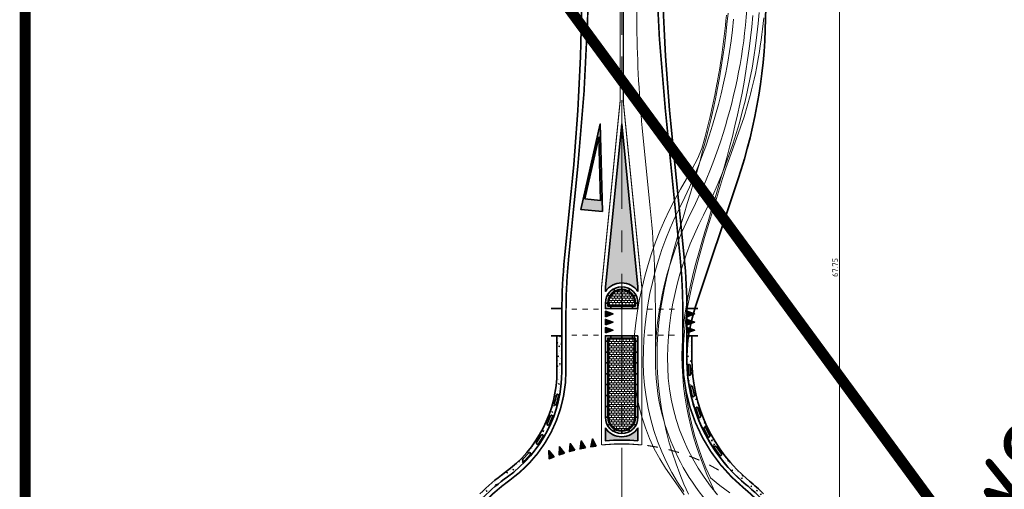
# Model space of a CAD drawing. Header units: metres. Extents: x -699 to 2316, y -1199 to 781.
# Tile 87 of 256: x 951 to 1042, y -578 to -535. Entities that reach past the tile are written whole.
import ezdxf

# ---------------------------------------------------------------- set-up
doc = ezdxf.new("R2010")
doc.units = ezdxf.units.M
doc.header["$PDMODE"] = 1
doc.linetypes.add('AM-AS', pattern=[16, 10, -2, 2, -2])
doc.linetypes.add('VW-1-1_STREEP', pattern=[2, 1, -1])
for name, color, linetype, lineweight in [('B-WE-AM-AS-G', 10, 'AM-AS', 18), ('N-WE-VH-KANTVERHARDING-G', 210, 'Continuous', 35), ('N-WE-VH-STOOTBAND-G', 7, 'Continuous', 35), ('N-WE-VH-VERHARDING_ASFALT_CONSTRUCTIE-A', 252, 'Continuous', 18), ('N-WE-VH-VERHARDING_BETON-G', 252, 'Continuous', 35), ('N-WE-VH-VERHARDING_BETONSTRAATSTEEN-A', 252, 'Continuous', 18), ('N-WE-VW-MARKERING_DWARS_DRIEHOEK_5070-G', 7, 'VW-HAAIETAND70-L-N', 35), ('N-WE-VW-MARKERING_LANGS_STREEP_11-G', 7, 'VW-1-1_STREEP', 13), ('N-WE-VW-MARKERING_LANGS_STREEP_DOORGETROKKEN_010-G', 7, 'Continuous', 13), ('N-WE-VW-MARKERING_LANGS_STREEP_DOORGETROKKEN_015-G', 7, 'Continuous', 13), ('N-WE-VW-MARKERING_PUNTSTUK-G', 7, 'Continuous', 35), ('N-WE-VW-MARKERING_SYMBOOL-G', 7, 'Continuous', 35), ('X-XX-RC-RIJLIJN', 2, 'Continuous', 5)]:
    doc.layers.add(name, color=color, linetype=linetype, lineweight=lineweight)
doc.layers.add('X-XX-AL-TEKENBLAD_HULPLIJN-G', color=4, linetype='Continuous', lineweight=18, plot=False)
doc.styles.add('NLCS-ISO', font='NLCS-ISO.ttf')
doc.styles.add('NLCS-ISO Standaard', font='NLCS-ISO.ttf')
doc.linetypes.add('VW-HAAIETAND70-L-N', pattern='A,0,-0.5,[149,NLCS.SHX,S=1,R=0,X=-0.625,Y=0],-0.5', length=1)
doc.dimstyles.new('NLCS-M200-T25-Pijl', dxfattribs={"dimtxt": 0.5, "dimasz": 0.375, "dimexe": 0.4, "dimexo": 0.4, "dimgap": 0.14, "dimtad": 1, "dimlfac": -1, "dimzin": 0, "dimdsep": 46, "dimtxsty": 'NLCS-ISO Standaard', "dimblk": 'Pijl', "dimblk1": 'Pijl', "dimblk2": 'Pijl', "dimcen": 2.5, "dimdle": 2, "dimclrd": 256, "dimclre": 256, "dimclrt": 256, "dimadec": 0, "dimazin": 0, "dimtfac": 1, "dimtofl": 0, "dimtmove": 0, "dimatfit": 3, "dimldrblk": 'Pijl', "dimfxl": 1, "dimtolj": 1, "dimtzin": 0, "dimlwd": 18, "dimlwe": 18, "dimarcsym": 0})
pattern_1 = [(360, (0.5000000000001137, 214.832890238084), (0.2000000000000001, 0.1499999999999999), [0.2, -0.2]), (90, (0.5000000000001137, 214.832890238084), (-0.2, 1.10217807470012e-16), [])]
pattern_2 = [(360, (-504.1251052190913, 631.2808835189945), (0.2, 0.1500000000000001), [0.2, -0.2]), (90, (-504.1251052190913, 631.2808835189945), (-0.2, -2.758550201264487e-17), [])]
pattern_3 = [(230.0000000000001, (-384.1798174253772, -348.4196694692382), (-0.9109233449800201, 0.07969542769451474), [0.09525, -1.04775]), (175.0000000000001, (-384.1798174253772, -348.4196694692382), (0.1762171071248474, -0.9552842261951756), [0.0762, -0.83820292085]), (280.4514447, (-384.2557274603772, -348.4130282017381), (-0.7347062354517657, -0.875588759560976), [0.08095004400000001, -0.890451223]), (226.1842000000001, (-384.1798174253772, -348.6736694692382), (-1.35539520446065, 0.2102116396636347), [0.142875, -1.571625]), (276.6355576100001, (-384.2927669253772, -348.6561519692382), (-1.187020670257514, -1.237130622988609), [0.1214251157, -1.3356780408]), (171.1841511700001, (-384.1798174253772, -348.6736694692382), (-1.187020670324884, -1.237130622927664), [0.11429983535, -1.2572986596]), (201, (-384.3068174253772, -348.6101694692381), (-0.7580719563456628, 0.5113259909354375), [0.09525, -1.04775]), (146, (-384.3068174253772, -348.6101694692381), (-0.3090101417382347, -0.9209398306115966), [0.0762, -0.8382]), (251.4514450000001, (-384.3699900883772, -348.5675589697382), (-1.067082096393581, -0.409613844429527), [0.08095004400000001, -0.8904496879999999]), (217.5000000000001, (-384.1798174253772, -348.4196694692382), (-0.01544301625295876, -0.4227751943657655), [0, -0.82804, 0, -0.8509000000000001, 0, -0.8413750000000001]), (187.5, (-384.1798174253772, -348.4196694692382), (-0.3340983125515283, -0.5009028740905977), [0, -0.48514, 0, -0.80899, 0, -0.320675]), (147.5, (-383.8966074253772, -348.4196694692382), (-0.677952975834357, 0.0286437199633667), [0, -0.3174999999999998, 0, -0.9905999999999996, 0, -1.314449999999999]), (137.5, (-383.7696074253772, -348.4196694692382), (-0.7406459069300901, -0.1271324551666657), [0, -0.41275, 0, -0.65786, 0, -0.93345])]

# ---------------------------------------------------------------- blocks, each defined once
blk = doc.blocks.new('NLCS_Haai70')
at = {"linetype": 'Continuous'}
blk.add_hatch(color=256, dxfattribs=at).paths.add_polyline_path([(-0.25, 0), (0.2499999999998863, 2.273736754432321e-13), (2.842170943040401e-14, -0.7000000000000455)])
blk.add_lwpolyline([(-0.25, 0), (0.2499999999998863, 2.273736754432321e-13), (2.842170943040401e-14, -0.7000000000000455)], close=True, dxfattribs=at)
blk = doc.blocks.new('VW8000')
h = blk.add_hatch(color=256)
h.paths.add_polyline_path([(-0.9999999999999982, 7.999999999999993), (-2.664535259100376e-15, 1.4210854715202e-14), (0.9999999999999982, 7.999999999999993)])
h.paths.add_polyline_path([(0.7238326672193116, 6.999999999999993), (-1.77635683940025e-15, 1.209338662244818), (-0.7238326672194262, 6.999999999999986)], flags=16)
for points in [[(-0.9999999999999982, 7.999999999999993), (-2.664535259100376e-15, 1.4210854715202e-14), (0.9999999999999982, 7.999999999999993)], [(0.7238326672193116, 6.999999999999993), (-1.77635683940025e-15, 1.209338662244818), (-0.7238326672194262, 6.999999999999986)]]:
    blk.add_lwpolyline(points, close=True)
blk = doc.blocks.new('100x10')
at = {"linetype": 'Continuous', "const_width": 0.09999999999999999}
blk.add_lwpolyline([(-0.4999999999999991, 0), (0.5, 0)], dxfattribs=at)
blk = doc.blocks.new('NLCS_Rotondepoot_7.3_R18_1fo')
at = {"layer": 'N-WE-VH-VERHARDING_ASFALT_CONSTRUCTIE-A'}
h = blk.add_hatch(dxfattribs=at)
h.set_pattern_fill('AR-CONC', color=256, scale=0.005, angle=180, style=0)
h.set_pattern_definition(pattern_3)
edge = h.paths.add_edge_path()
edge.add_arc((1.101057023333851e-10, -9.606537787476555e-11), 18.00000000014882, 135.0000000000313, 140.4788036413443, ccw=False)
edge.add_line((-12.72792206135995, 12.72792206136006), (-13.04612011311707, 13.04612011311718))
edge.add_arc((-9.976020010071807e-11, 1.397779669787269e-10), 18.45000000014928, 135.0000000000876, 140.4788036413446)
edge.add_arc((-25.45584412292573, 21.00000000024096), 14.55000000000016, 270, 320.4788036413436, ccw=False)
edge.add_line((-25.45584412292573, 6.450000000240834), (-27.59999999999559, 6.450000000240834))
edge.add_line((-27.59999999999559, 6.450000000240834), (-27.59999999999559, 6.000000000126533))
edge.add_line((-27.59999999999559, 6.000000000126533), (-25.45584412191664, 6.00000000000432))
edge.add_arc((-25.45584412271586, 21.00000000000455), 15.00000000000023, 270.0000000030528, 320.4788036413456)
edge = h.paths.add_edge_path(flags=16)
edge.add_line((-22.06440398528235, 6.48558875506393), (-22.84802482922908, 6.32453481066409))
edge.add_arc((-22.86815657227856, 6.422487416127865), 0.09999999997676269, 101.61400935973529, 281.61400935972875, ccw=False)
edge.add_line((-22.88828831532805, 6.520440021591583), (-22.10466747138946, 6.681493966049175))
edge.add_arc((-22.08453572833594, 6.583541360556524), 0.1000000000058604, -78.38599064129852, 101.614009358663, ccw=False)
edge = h.paths.add_edge_path(flags=16)
edge.add_line((-20.96094901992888, 6.998360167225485), (-20.20617020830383, 7.263518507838))
edge.add_arc((-20.17302541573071, 7.169171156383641), 0.10000000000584, -70.6433177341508, 109.3566822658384, ccw=False)
edge.add_line((-20.13988062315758, 7.074823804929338), (-20.89465943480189, 6.809665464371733))
edge.add_arc((-20.92780422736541, 6.904012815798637), 0.09999999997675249, 109.35668226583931, 289.35668226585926, ccw=False)
edge = h.paths.add_edge_path(flags=16)
edge.add_line((-24.05076595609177, 6.161005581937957), (-24.84894050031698, 6.106992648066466))
edge.add_arc((-24.85569211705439, 6.206764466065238), 0.09999999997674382, 93.87133645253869, 273.8713364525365, ccw=False)
edge.add_line((-24.86244373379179, 6.306536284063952), (-24.06426918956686, 6.360549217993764))
edge.add_arc((-24.05751757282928, 6.260777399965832), 0.1000000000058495, -86.12866354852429, 93.8713364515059, ccw=False)
edge = h.paths.add_edge_path(flags=16)
edge.add_line((-19.11556843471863, 7.731582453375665), (-18.40339408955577, 8.096010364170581))
edge.add_arc((-18.35784060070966, 8.006988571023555), 0.1000000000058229, -62.90064482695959, 117.09935517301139, ccw=False)
edge.add_line((-18.3122871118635, 7.917966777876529), (-19.02446145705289, 7.553538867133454))
edge.add_arc((-19.07001494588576, 7.64256066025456), 0.0999999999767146, 117.0993551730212, 297.0993551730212, ccw=False)
edge = h.paths.add_edge_path(flags=16)
edge.add_line((-17.38579473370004, 8.706737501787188), (-16.72921045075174, 9.163790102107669))
edge.add_arc((-16.67207887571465, 9.081717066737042), 0.1000000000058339, -55.157971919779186, 124.8420280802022, ccw=False)
edge.add_line((-16.61494730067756, 8.999644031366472), (-17.27153158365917, 8.54259143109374))
edge.add_arc((-17.3286631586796, 8.624664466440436), 0.09999999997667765, 124.84202808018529, 304.8420280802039, ccw=False)
h = blk.add_hatch(dxfattribs=at)
h.set_pattern_fill('AR-CONC', color=256, scale=0.005, angle=180, style=0)
h.set_pattern_definition(pattern_3)
edge = h.paths.add_edge_path()
edge.add_line((-24.36698586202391, -5.49999999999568), (-25.4558441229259, -5.49999999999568))
edge.add_line((-25.4558441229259, -5.49999999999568), (-27.59999999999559, -5.49999999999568))
edge.add_line((-27.59999999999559, -5.49999999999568), (-27.59999999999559, -5.949999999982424))
edge.add_line((-27.59999999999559, -5.949999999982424), (-24.36698586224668, -5.949999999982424))
edge.add_arc((-24.36698586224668, -17.49999999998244), 11.55000000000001, 35.6853347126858, 90, ccw=False)
edge.add_arc((-1.053308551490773e-10, 1.245439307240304e-10), 18.45000000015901, 215.6853347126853, 225.0000000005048)
edge.add_line((-13.04612011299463, -13.04612011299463), (-12.72792206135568, -12.72792206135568))
edge.add_arc((1.132320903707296e-10, 1.107878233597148e-10), 18.00000000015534, 215.685334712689, 224.9999999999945, ccw=False)
edge.add_arc((-24.36698586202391, -17.49999999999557), 11.99999999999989, 35.68533471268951, 90)
edge = h.paths.add_edge_path(flags=16)
edge.add_line((-22.09031901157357, -5.812964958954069), (-21.31066153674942, -5.992225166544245))
edge.add_arc((-21.33306906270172, -6.089682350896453), 0.1000000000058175, -102.94850606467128, 77.05149393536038, ccw=False)
edge.add_line((-21.35547658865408, -6.187139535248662), (-22.13513406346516, -6.0078793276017))
edge.add_arc((-22.11272653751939, -5.910422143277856), 0.09999999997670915, 77.05149393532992, 257.05149393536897, ccw=False)
edge = h.paths.add_edge_path(flags=16)
edge.add_line((-20.15155924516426, -6.364463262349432), (-19.41331156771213, -6.67266833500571))
edge.add_arc((-19.4518372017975, -6.764949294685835), 0.1000000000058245, -112.65965513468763, 67.3403448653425, ccw=False)
edge.add_line((-19.49036283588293, -6.857230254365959), (-20.22861051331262, -6.549025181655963))
edge.add_arc((-20.19008487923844, -6.456744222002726), 0.09999999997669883, 67.34034486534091, 247.3403448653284, ccw=False)
edge = h.paths.add_edge_path(flags=16)
edge.add_line((-18.33360800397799, -7.235091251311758), (-17.65792732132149, -7.663408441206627))
edge.add_arc((-17.71146697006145, -7.747868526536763), 0.1000000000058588, -122.3708042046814, 57.62919579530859, ccw=False)
edge.add_line((-17.76500661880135, -7.832328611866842), (-18.44068730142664, -7.404011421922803))
edge.add_arc((-18.38714765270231, -7.31955133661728), 0.09999999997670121, 57.6291957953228, 237.6291957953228, ccw=False)
edge = h.paths.add_edge_path(flags=16)
edge.add_line((-16.68856535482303, -8.399897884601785), (-16.0948157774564, -8.93605219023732))
edge.add_arc((-16.16183506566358, -9.010270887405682), 0.1000000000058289, -132.0819532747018, 47.91804672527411, ccw=False)
edge.add_line((-16.2288543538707, -9.084489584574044), (-16.82260393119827, -8.548335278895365))
edge.add_arc((-16.75558464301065, -8.474116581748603), 0.09999999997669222, 47.91804672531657, 227.9180467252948, ccw=False)
at = {"layer": 'N-WE-VH-VERHARDING_BETONSTRAATSTEEN-A'}
h = blk.add_hatch(dxfattribs=at)
h.set_pattern_fill('VB-KLINKERVERHARDING', color=256, scale=0.2, angle=-2.544443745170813e-14, style=0, pattern_type=2)
h.set_pattern_definition(pattern_1)
edge = h.paths.add_edge_path()
edge.add_line((-30.42499999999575, 1.175000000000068), (-30.59999999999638, 1.175000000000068))
edge.add_arc((-30.59999999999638, 5.684341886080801e-14), 1.175000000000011, 90, 270)
edge.add_line((-30.59999999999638, -1.174999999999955), (-30.42499999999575, -1.174999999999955))
edge.add_line((-30.42499999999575, -1.174999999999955), (-30.42499999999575, 1.175000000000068))
h = blk.add_hatch(dxfattribs=at)
h.set_pattern_fill('VB-KLINKERVERHARDING', color=256, scale=0.2, angle=-2.544443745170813e-14, style=0, pattern_type=2)
h.set_pattern_definition(pattern_1)
edge = h.paths.add_edge_path()
edge.add_line((-30.42499999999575, 1.175000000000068), (-30.59999999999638, 1.175000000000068))
edge.add_arc((-30.59999999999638, 5.684341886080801e-14), 1.175000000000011, 90, 270)
edge.add_line((-30.59999999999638, -1.174999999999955), (-30.42499999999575, -1.174999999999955))
edge.add_line((-30.42499999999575, -1.174999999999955), (-30.42499999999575, 1.175000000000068))
h = blk.add_hatch(dxfattribs=at)
h.set_pattern_fill('VB-KLINKERVERHARDING', color=256, scale=0.2, angle=1.272221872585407e-14, style=0, pattern_type=2)
h.set_pattern_definition(pattern_2)
edge = h.paths.add_edge_path()
edge.add_line((-27.27499999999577, 1.174999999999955), (-27.27499999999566, -1.174999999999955))
edge.add_line((-27.27499999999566, -1.174999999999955), (-20.09999999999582, -1.174999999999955))
edge.add_arc((-20.09999999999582, 1.13686837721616e-13), 1.175000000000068, 270, 450)
edge.add_line((-20.09999999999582, 1.175000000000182), (-27.27499999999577, 1.174999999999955))
h = blk.add_hatch(dxfattribs=at)
h.set_pattern_fill('VB-KLINKERVERHARDING', color=256, scale=0.2, angle=1.272221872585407e-14, style=0, pattern_type=2)
h.set_pattern_definition(pattern_2)
edge = h.paths.add_edge_path()
edge.add_line((-27.27499999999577, 1.174999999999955), (-27.27499999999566, -1.174999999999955))
edge.add_line((-27.27499999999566, -1.174999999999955), (-20.09999999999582, -1.174999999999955))
edge.add_arc((-20.09999999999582, 1.13686837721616e-13), 1.175000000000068, 270, 450)
edge.add_line((-20.09999999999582, 1.175000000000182), (-27.27499999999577, 1.174999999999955))
at = {"layer": 'N-WE-VW-MARKERING_PUNTSTUK-G'}
h = blk.add_hatch(color=256, dxfattribs=at)
edge = h.paths.add_edge_path()
edge.add_line((-31.68282039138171, 1.500000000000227), (-32.08254353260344, 1.500000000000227))
edge.add_line((-32.08254353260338, 1.500000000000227), (-47.08254353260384, 5.684341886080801e-14))
edge.add_line((-47.08254353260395, 0), (-32.0825435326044, -1.499999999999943))
edge.add_line((-32.0825435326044, -1.5), (-31.68282039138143, -1.5))
edge.add_arc((-30.59999999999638, 2.273736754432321e-13), 1.849999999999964, 125.8247743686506, 234.1752256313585, ccw=False)
h = blk.add_hatch(color=256, dxfattribs=at)
edge = h.paths.add_edge_path()
edge.add_line((-17.93739111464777, 1.5), (-19.10501256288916, 1.5))
edge.add_arc((-20.09999999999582, 0), 1.800000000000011, -56.44269023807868, 56.44269023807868, ccw=False)
edge.add_line((-19.10501256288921, -1.5), (-17.93739111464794, -1.5))
edge.add_arc((4.320099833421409e-12, -6.821210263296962e-13), 18.00000000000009, 175.2198081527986, 184.7801918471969, ccw=False)
at = {"layer": 'B-WE-AM-AS-G'}
blk.add_lwpolyline([(-97.2788820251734, 0), (0, 0)], dxfattribs=at)
at = {"layer": 'N-WE-VH-KANTVERHARDING-G'}
blk.add_lwpolyline([(-97.27888202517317, 3.650000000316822), (-65.7821080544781, 3.649999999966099, 0.02492232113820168), (-45.88136424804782, 4.642561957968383), (-34.78838872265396, 5.751859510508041, -0.02492232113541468), (-29.81320277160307, 6.00000000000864), (-25.45584412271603, 6.00000000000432, 0.2238875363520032), (-13.88500588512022, 11.45454545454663, -0.02391034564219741), (-12.72792206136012, 12.72792206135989)], format="xyb", dxfattribs=at)
at = {"layer": 'N-WE-VH-KANTVERHARDING-G', "flags": 128}
for points in [[(-30.09999999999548, 6.00000000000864), (-30.09999999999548, 7.00000000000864)], [(-27.59999999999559, 6.00000000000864), (-27.59999999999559, 7.00000000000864)], [(-31.23692176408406, 1.104516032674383), (-31.34931972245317, 1.299430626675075)], [(-30.59999999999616, 1.275000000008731), (-30.59999999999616, 1.50000000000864)], [(-30.09999999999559, 1.000000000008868), (-30.32499999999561, 1.000000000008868)], [(-27.59999999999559, 1.000000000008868), (-27.37499999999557, 1.000000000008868)], [(-27.09999999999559, 1.275000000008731), (-27.09999999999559, 1.500000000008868)], [(-26.09999999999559, 1.275000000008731), (-26.09999999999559, 1.500000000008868)], [(-25.09999999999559, 1.275000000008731), (-25.09999999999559, 1.500000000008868)], [(-24.09999999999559, 1.275000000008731), (-24.09999999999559, 1.500000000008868)], [(-23.09999999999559, 1.275000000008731), (-23.09999999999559, 1.500000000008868)], [(-22.09999999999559, 1.275000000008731), (-22.09999999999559, 1.500000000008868)], [(-21.09999999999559, 1.275000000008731), (-21.09999999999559, 1.500000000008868)], [(-20.09999999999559, 1.275000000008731), (-20.09999999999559, 1.500000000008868)], [(-19.46307823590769, 1.104516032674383), (-19.35068027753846, 1.299430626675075)], [(-31.87499999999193, 4.320099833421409e-12), (-32.09999999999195, 4.320099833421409e-12)], [(-31.70451603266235, 0.6369217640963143), (-31.89943062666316, 0.7493197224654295)], [(-30.09999999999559, 8.640199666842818e-12), (-30.32499999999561, 8.640199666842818e-12)], [(-27.59999999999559, 8.640199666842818e-12), (-27.37499999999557, 8.640199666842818e-12)], [(-18.99548396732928, 0.6369217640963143), (-18.80056937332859, 0.7493197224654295)], [(-18.8249999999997, 4.320099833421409e-12), (-18.5999999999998, 4.320099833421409e-12)], [(-31.70451603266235, -0.6369217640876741), (-31.89943062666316, -0.749319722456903)], [(-18.99548396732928, -0.6369217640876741), (-18.80056937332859, -0.749319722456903)], [(-31.23692176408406, -1.104516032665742), (-31.34931972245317, -1.299430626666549)], [(-30.59999999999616, -1.49999999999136), (-30.59999999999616, -1.274999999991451)], [(-30.09999999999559, -0.9999999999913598), (-30.32499999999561, -0.9999999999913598)], [(-27.59999999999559, -0.9999999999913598), (-27.37499999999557, -0.9999999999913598)], [(-27.09999999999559, -1.49999999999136), (-27.09999999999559, -1.274999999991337)], [(-26.09999999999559, -1.49999999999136), (-26.09999999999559, -1.274999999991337)], [(-25.09999999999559, -1.49999999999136), (-25.09999999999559, -1.274999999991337)], [(-24.09999999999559, -1.49999999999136), (-24.09999999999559, -1.274999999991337)], [(-23.09999999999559, -1.49999999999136), (-23.09999999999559, -1.274999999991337)], [(-22.09999999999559, -1.49999999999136), (-22.09999999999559, -1.274999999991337)], [(-21.09999999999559, -1.49999999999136), (-21.09999999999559, -1.274999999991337)], [(-20.09999999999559, -1.49999999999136), (-20.09999999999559, -1.274999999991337)], [(-19.46307823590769, -1.104516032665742), (-19.35068027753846, -1.299430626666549)], [(-30.09999999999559, -5.499999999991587), (-30.09999999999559, -6.499999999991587)], [(-27.59999999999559, -5.49999999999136), (-27.59999999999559, -6.49999999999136)]]:
    blk.add_lwpolyline(points, dxfattribs=at)
at = {"layer": 'N-WE-VH-KANTVERHARDING-G'}
for points in [[(-30.09999999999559, 1.50000000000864), (-30.59999999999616, 1.500000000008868, 0.9999999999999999), (-30.59999999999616, -1.499999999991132), (-30.09999999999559, -1.49999999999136)], [(-30.32499999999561, 1.275000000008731), (-30.59999999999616, 1.275000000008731, 1), (-30.59999999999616, -1.274999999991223), (-30.32499999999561, -1.274999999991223)], [(-27.37499999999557, 1.275000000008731), (-27.37499999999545, -1.274999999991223), (-20.09999999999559, -1.274999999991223, 0.9999999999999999), (-20.09999999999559, 1.275000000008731)]]:
    blk.add_lwpolyline(points, format="xyb", close=True, dxfattribs=at)
at = {"layer": 'N-WE-VH-KANTVERHARDING-G', "flags": 128}
blk.add_lwpolyline([(-27.59999999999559, 1.50000000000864), (-27.59999999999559, -1.49999999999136), (-20.09999999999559, -1.49999999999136, 0.9999999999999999), (-20.09999999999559, 1.50000000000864)], format="xyb", close=True, dxfattribs=at)
blk.add_lwpolyline([(-12.72792206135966, -12.72792206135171, -0.04066528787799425), (-14.62019151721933, -10.49999999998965, 0.2415313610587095), (-24.36698586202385, -5.49999999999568), (-29.78826496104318, -5.49999999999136, -0.02492232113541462), (-34.76345091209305, -5.251859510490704), (-40.85642643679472, -4.642561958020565, 0.02492232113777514), (-60.75717024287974, -3.650000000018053), (-97.27888202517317, -3.650000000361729)], format="xyb", dxfattribs=at)
at = {"layer": 'N-WE-VH-STOOTBAND-G', "flags": 128}
for points in [[(-17.38579473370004, 8.706737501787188), (-16.72921045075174, 9.163790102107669, -1), (-16.61494730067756, 8.999644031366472), (-17.27153158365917, 8.54259143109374, -1)], [(-20.96094901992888, 6.998360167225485), (-20.20617020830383, 7.263518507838, -1), (-20.13988062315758, 7.074823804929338), (-20.89465943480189, 6.809665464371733, -1)], [(-19.11556843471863, 7.731582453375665), (-18.40339408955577, 8.096010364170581, -1), (-18.3122871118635, 7.917966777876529), (-19.02446145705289, 7.553538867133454, -1)], [(-24.05076595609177, 6.161005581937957), (-24.84894050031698, 6.106992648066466, -1), (-24.86244373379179, 6.306536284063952), (-24.06426918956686, 6.360549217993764, -1)], [(-22.06440398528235, 6.48558875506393), (-22.84802482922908, 6.32453481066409, -1), (-22.88828831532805, 6.520440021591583), (-22.10466747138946, 6.681493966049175, -1)], [(-22.09031901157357, -5.812964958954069), (-21.31066153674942, -5.992225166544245, -1), (-21.35547658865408, -6.187139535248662), (-22.13513406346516, -6.0078793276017, -1)], [(-20.15155924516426, -6.364463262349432), (-19.41331156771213, -6.67266833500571, -1), (-19.49036283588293, -6.857230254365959), (-20.22861051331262, -6.549025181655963, -1)], [(-18.33360800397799, -7.235091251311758), (-17.65792732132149, -7.663408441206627, -1), (-17.76500661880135, -7.832328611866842), (-18.44068730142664, -7.404011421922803, -1)], [(-16.68856535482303, -8.399897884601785), (-16.0948157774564, -8.93605219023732, -1), (-16.2288543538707, -9.084489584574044), (-16.82260393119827, -8.548335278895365, -1)]]:
    blk.add_lwpolyline(points, format="xyb", close=True, dxfattribs=at)
at = {"layer": 'N-WE-VH-VERHARDING_BETON-G'}
blk.add_line((-25.4558441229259, 6.450000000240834), (-27.59999999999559, 6.450000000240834), dxfattribs=at)
for points in [[(-25.4558441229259, 6.450000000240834, 0.2238875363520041), (-14.23213103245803, 11.74090909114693, -0.02391034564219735), (-13.04612011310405, 13.0461201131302)], [(-13.04612011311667, -13.04612011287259, -0.0406652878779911), (-14.98569630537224, -10.76249999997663, 0.2415313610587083), (-24.36698586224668, -5.949999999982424), (-27.59999999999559, -5.949999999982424)]]:
    blk.add_lwpolyline(points, format="xyb", dxfattribs=at)
at = {"layer": 'N-WE-VH-VERHARDING_BETONSTRAATSTEEN-A'}
for points in [[(-30.42499999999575, 1.175000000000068), (-30.59999999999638, 1.175000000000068, 1), (-30.59999999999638, -1.174999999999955), (-30.42499999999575, -1.174999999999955)], [(-30.42499999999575, 1.175000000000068), (-30.59999999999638, 1.175000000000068, 1), (-30.59999999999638, -1.174999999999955), (-30.42499999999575, -1.174999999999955)], [(-27.27499999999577, 1.174999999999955), (-27.27499999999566, -1.174999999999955), (-20.09999999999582, -1.174999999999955, 1), (-20.09999999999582, 1.175000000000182)], [(-27.27499999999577, 1.174999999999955), (-27.27499999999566, -1.174999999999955), (-20.09999999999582, -1.174999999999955, 1), (-20.09999999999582, 1.175000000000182)]]:
    blk.add_lwpolyline(points, format="xyb", close=True, dxfattribs=at)
at = {"layer": 'N-WE-VW-MARKERING_LANGS_STREEP_11-G', "linetype": 'Continuous', "const_width": 0.09999999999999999}
for points in [[(-15.23527579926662, 8.925181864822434), (-15.71611301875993, 8.048371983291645)], [(-16.14675781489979, 7.145258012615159), (-16.52536858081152, 6.219702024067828)], [(-16.85113455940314, 5.273686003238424), (-17.12266264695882, 4.31125548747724)], [(-17.33937139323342, 3.334471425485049), (-17.50033406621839, 2.347510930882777)]]:
    blk.add_lwpolyline(points, dxfattribs=at)
at = {"layer": 'N-WE-VW-MARKERING_LANGS_STREEP_DOORGETROKKEN_010-G', "const_width": 0.1}
for points in [[(-30.04999999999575, 4.862216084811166), (-30.04999999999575, 4.362216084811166)], [(-27.64999999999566, 4.86221608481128), (-27.64999999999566, 4.36221608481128)], [(-30.04999999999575, 3.862216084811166), (-30.04999999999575, 3.362216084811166)], [(-27.64999999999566, 3.86221608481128), (-27.64999999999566, 3.36221608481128)], [(-30.04999999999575, 2.862216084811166), (-30.04999999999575, 2.362216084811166)], [(-27.64999999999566, 2.86221608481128), (-27.64999999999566, 2.36221608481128)], [(-49.09999999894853, -0.1500000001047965), (-32.09999999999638, -1.849999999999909)], [(-30.04999999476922, -2.112153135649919), (-30.04999999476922, -2.612153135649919)], [(-27.64999999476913, -2.112153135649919), (-27.64999999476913, -2.612153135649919)], [(-30.04999999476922, -3.112153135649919), (-30.04999999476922, -3.612153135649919)], [(-27.64999999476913, -3.112153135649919), (-27.64999999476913, -3.612153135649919)], [(-30.04999999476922, -4.112153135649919), (-30.04999999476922, -4.612153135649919)], [(-27.64999999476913, -4.112153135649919), (-27.64999999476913, -4.612153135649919)]]:
    blk.add_lwpolyline(points, dxfattribs=at)
blk.add_lwpolyline([(-32.09999999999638, -1.849999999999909), (-17.55277755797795, -1.850000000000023, -0.05255267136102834), (-17.55277755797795, 1.850000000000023), (-32.09999999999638, 1.850000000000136), (-49.09999999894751, 0.1500000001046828)], format="xyb", dxfattribs=at)
at = {"layer": 'N-WE-VW-MARKERING_LANGS_STREEP_DOORGETROKKEN_015-G', "const_width": 0.15}
blk.add_lwpolyline([(-71.26340469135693, 3.025000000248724), (-68.26340469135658, 3.025000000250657, 0.02492232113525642), (-48.36266088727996, 4.017561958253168), (-34.7510748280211, 5.378720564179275, -0.0249223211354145), (-29.81320277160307, 5.62500000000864), (-25.45584412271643, 5.62500000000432, 0.2238875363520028), (-13.59573492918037, 11.2159090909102, -0.02391034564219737), (-12.462757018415, 12.46275701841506)], format="xyb", dxfattribs=at)
at = {"layer": 'N-WE-VW-MARKERING_LANGS_STREEP_DOORGETROKKEN_015-G', "const_width": 0.1}
for points in [[(-71.26340469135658, 0.1500000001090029), (-49.09999999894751, 0.1500000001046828)], [(-71.26340469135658, -0.1500000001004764), (-49.09999999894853, -0.1500000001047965)]]:
    blk.add_lwpolyline(points, dxfattribs=at)
at = {"layer": 'N-WE-VW-MARKERING_LANGS_STREEP_DOORGETROKKEN_015-G', "const_width": 0.15, "flags": 128}
blk.add_lwpolyline([(-12.46275701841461, -12.46275701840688, -0.04066528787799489), (-14.31560419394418, -10.28124999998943, 0.2415313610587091), (-24.36698586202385, -5.12499999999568), (-29.7882649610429, -5.12499999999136, -0.02492232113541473), (-34.72613701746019, -4.878720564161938), (-43.33772307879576, -4.017561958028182, 0.02492232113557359), (-63.23846688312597, -3.02500000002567), (-71.26340469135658, -3.02500000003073)], format="xyb", dxfattribs=at)
at = {"layer": 'N-WE-VW-MARKERING_LANGS_STREEP_DOORGETROKKEN_015-G'}
blk.add_arc((3.808509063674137e-12, 3.979039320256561e-13), 17.62500000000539, 135.0000000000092, 141.3529559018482, dxfattribs=at)
at = {"layer": 'N-WE-VW-MARKERING_PUNTSTUK-G'}
for points in [[(-31.68282039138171, 1.500000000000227), (-32.08254353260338, 1.500000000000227), (-47.08254353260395, 0), (-32.0825435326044, -1.5), (-31.68282039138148, -1.5, -0.5114530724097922)], [(-17.93739111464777, 1.5), (-19.10501256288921, 1.5, -0.5366750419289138), (-19.10501256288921, -1.5), (-17.93739111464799, -1.5, -0.04173925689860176)]]:
    blk.add_lwpolyline(points, format="xyb", close=True, dxfattribs=at)
at = {"layer": 'N-WE-VW-MARKERING_DWARS_DRIEHOEK_5070-G'}
for p, rotation in [((-29.59999999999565, 5.999999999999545), 180), ((-28.84999999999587, 6), 180), ((-28.0999999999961, 6.000000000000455), 180), ((-29.59999999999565, -1.500000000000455), 180), ((-28.84999999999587, -1.5), 180), ((-28.0999999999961, -1.499999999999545), 180), ((-17.40847099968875, -2.589428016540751), 278.4604448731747), ((-17.2333311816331, -3.573834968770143), 281.7158868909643), ((-17.00257186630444, -4.546707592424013), 284.9713289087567), ((-16.71693781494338, -5.504906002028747), 288.2267709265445), ((-16.37735089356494, -6.445337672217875), 291.482212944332)]:
    blk.add_blockref('NLCS_Haai70', p, dxfattribs=dict(at, rotation=rotation))
at = {"layer": 'N-WE-VW-MARKERING_LANGS_STREEP_11-G'}
for p, rotation in [((-15.47569440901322, 8.48677692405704), 241.2599035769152), ((-16.33606319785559, 6.682480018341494), 247.7523431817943), ((-16.98689860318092, 4.792470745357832), 254.2447827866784), ((-17.41985272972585, 2.840991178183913), 260.737222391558)]:
    blk.add_blockref('100x10', p, dxfattribs=dict(at, rotation=rotation))
at = {"layer": 'N-WE-VW-MARKERING_SYMBOOL-G', "rotation": 264.2894068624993}
blk.add_blockref('VW8000', (-47.08254353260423, -1.971789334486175), dxfattribs=at)
blk = doc.blocks.new('Pijl')
h = blk.add_hatch(color=256)
h.paths.add_polyline_path([(2.220446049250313e-16, 0), (-1.75, 0.352142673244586), (-1.749922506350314, 1.310063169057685e-14)])
h.paths.add_polyline_path([(-1.749922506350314, 1.310063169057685e-14), (-1.749845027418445, -0.3520757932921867), (0, 0)])
for p, q in [((-1.901878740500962, 1.4210854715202e-14), (0, 0)), ((0, 0), (-1.75, 0.352142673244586)), ((-1.75, 0.352142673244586), (-1.749845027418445, -0.3520757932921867)), ((0, 0), (-1.749845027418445, -0.3520757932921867))]:
    blk.add_line(p, q)
blk = doc.blocks.new('*D1071')
at = {"layer": 'Defpoints', "color": 0, "transparency": 16777216}
for p in [(1021.358620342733, -523.9966701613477), (1006.608620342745, -591.7505621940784), (1026.628439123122, -591.7505621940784)]:
    blk.add_point(p, dxfattribs=at)
at = {"layer": 'X-XX-AL-TEKENBLAD_HULPLIJN-G', "lineweight": 18, "transparency": 16777216}
for p, q in [((1021.758620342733, -523.9966701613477), (1027.028439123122, -523.9966701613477)), ((1026.628439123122, -524.3716701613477), (1026.628439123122, -591.3755621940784)), ((1007.008620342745, -591.7505621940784), (1027.028439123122, -591.7505621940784))]:
    blk.add_line(p, q, dxfattribs=at)
at = {"layer": 'X-XX-AL-TEKENBLAD_HULPLIJN-G', "lineweight": 18, "transparency": 16777216, "xscale": 0.375, "yscale": 0.375, "zscale": 0.375}
for p, rotation in [((1026.628439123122, -523.9966701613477), 90), ((1026.628439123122, -591.7505621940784), 270)]:
    blk.add_blockref('Pijl', p, dxfattribs=dict(at, rotation=rotation))
at = {"layer": 'X-XX-AL-TEKENBLAD_HULPLIJN-G', "transparency": 16777216, "insert": (1026.238439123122, -557.873616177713), "char_height": 0.5, "attachment_point": 5, "rotation": 90, "style": 'NLCS-ISO Standaard'}
blk.add_mtext('\\A1;67.75', dxfattribs=at)
blk = doc.blocks.new('*U1082')
at = {"layer": 'X-XX-AL-TEKENBLAD_HULPLIJN-G', "color": 3, "linetype": 'Continuous', "ltscale": 1.524}
blk.add_circle((0, 0), 0.0127, dxfattribs=at)
blk = doc.blocks.new('*U1084')
at = {"layer": 'X-XX-AL-TEKENBLAD_HULPLIJN-G', "color": 3, "linetype": 'Continuous', "ltscale": 1.524}
blk.add_circle((0, 0), 0.0127, dxfattribs=at)
blk = doc.blocks.new('*U1085')
at = {"layer": 'X-XX-AL-TEKENBLAD_HULPLIJN-G', "color": 3, "linetype": 'Continuous', "ltscale": 1.524}
blk.add_circle((0, 0), 0.0127, dxfattribs=at)
blk = doc.blocks.new('*U1087')
at = {"layer": 'X-XX-AL-TEKENBLAD_HULPLIJN-G', "color": 3, "linetype": 'Continuous', "ltscale": 1.524}
blk.add_circle((0, 0), 0.0127, dxfattribs=at)
blk = doc.blocks.new('*U1101')
at = {"layer": 'X-XX-AL-TEKENBLAD_HULPLIJN-G', "color": 6, "linetype": 'Continuous', "ltscale": 1.524}
blk.add_circle((0, 0), 0.0127, dxfattribs=at)
blk = doc.blocks.new('*U1102')
at = {"layer": 'X-XX-AL-TEKENBLAD_HULPLIJN-G', "color": 6, "linetype": 'Continuous', "ltscale": 1.524}
blk.add_circle((0, 0), 0.0127, dxfattribs=at)
blk = doc.blocks.new('*U1103')
at = {"layer": 'X-XX-AL-TEKENBLAD_HULPLIJN-G', "color": 6, "linetype": 'Continuous', "ltscale": 1.524}
blk.add_circle((0, 0), 0.0127, dxfattribs=at)
blk = doc.blocks.new('*U1104')
at = {"layer": 'X-XX-AL-TEKENBLAD_HULPLIJN-G', "color": 6, "linetype": 'Continuous', "ltscale": 1.524}
blk.add_circle((0, 0), 0.0127, dxfattribs=at)
blk = doc.blocks.new('*U1072')
at = {"layer": 'X-XX-AL-TEKENBLAD_HULPLIJN-G', "color": 3, "linetype": 'Continuous', "ltscale": 1.524, "flags": 128}
for points in [[(1015.383012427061, -540.9245502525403), (1015.454544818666, -540.531649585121), (1015.540326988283, -540.040623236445), (1015.622130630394, -539.5497016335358), (1015.700036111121, -539.0588810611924), (1015.774138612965, -538.568160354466), (1015.844544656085, -538.0775415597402), (1015.911369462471, -537.5870284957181), (1015.974735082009, -537.0966224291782), (1016.03476793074, -536.6063245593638), (1016.09159712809, -536.1161354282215), (1016.145353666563, -535.6260490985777), (1016.196170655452, -535.1360371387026), (1016.244179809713, -534.6460689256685)], [(1018.456185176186, -541.9367895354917), (1018.556632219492, -541.5378265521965), (1018.676826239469, -541.0371359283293), (1018.791107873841, -540.5343687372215), (1018.899523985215, -540.029659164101), (1019.00211671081, -539.5231351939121), (1019.098924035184, -539.0149190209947), (1019.189980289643, -538.5051274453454), (1019.275316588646, -537.9938722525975), (1019.35496121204, -537.481260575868), (1019.428939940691, -536.9673952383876), (1019.497276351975, -536.4523750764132), (1019.559992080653, -535.9362952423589), (1019.617107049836, -535.419247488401), (1019.668639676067, -534.9013204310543)], [(1012.359370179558, -578.7761027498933), (1011.801888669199, -577.9800623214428), (1011.23086189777, -577.164680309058), (1010.651040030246, -576.3357922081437), (1010.102413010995, -575.4719748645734), (1009.608922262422, -574.5622420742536), (1009.170721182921, -573.6122695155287), (1008.78824746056, -572.6274090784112), (1008.462063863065, -571.6127033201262), (1008.192751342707, -570.5729143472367), (1007.980839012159, -569.5125561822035), (1007.826759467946, -568.4359254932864), (1007.730821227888, -567.3471286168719), (1007.693192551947, -566.2501043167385), (1007.7138927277, -565.1486424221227), (1007.792647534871, -564.0466556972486), (1007.91497664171, -562.9520352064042), (1008.071358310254, -561.8656560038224), (1008.26179700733, -560.788000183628), (1008.486267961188, -559.7196711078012), (1008.744706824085, -558.6613711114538), (1009.037003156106, -557.6138823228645), (1009.362996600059, -556.5780502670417), (1009.722474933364, -555.5547698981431), (1010.115173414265, -554.5449737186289), (1010.540775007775, -553.5496216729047), (1010.998911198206, -552.5696925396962), (1011.489163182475, -551.6061765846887), (1012.011063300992, -550.6600692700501), (1012.560687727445, -549.7314514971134), (1013.084832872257, -548.8058405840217), (1013.568016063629, -547.8763205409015), (1013.988108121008, -546.9342575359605), (1014.251733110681, -545.9458813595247), (1014.503157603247, -544.9586494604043), (1014.741135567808, -543.9730273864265), (1014.964727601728, -542.9887531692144), (1015.172832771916, -542.0054427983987), (1015.364722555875, -541.0227870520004), (1015.383012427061, -540.9245502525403)], [(1016.545478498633, -578.6007394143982), (1015.622942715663, -577.9277888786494), (1014.786147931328, -577.2203473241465), (1014.341856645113, -576.3052518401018), (1013.973463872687, -575.3441083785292), (1013.640168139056, -574.3815664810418), (1013.343937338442, -573.4208937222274), (1013.085400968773, -572.4638605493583), (1012.864279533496, -571.5115927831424), (1012.679988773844, -570.56469156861), (1012.53161502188, -569.6233400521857), (1012.418256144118, -568.6871566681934), (1012.339064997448, -567.7561832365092), (1012.293231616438, -566.8303796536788), (1012.280094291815, -565.9098050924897), (1012.299896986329, -564.9946419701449), (1012.352744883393, -564.084995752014), (1012.43723866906, -563.1818600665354), (1012.551577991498, -562.2825084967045), (1012.693928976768, -561.3832916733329), (1012.861531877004, -560.4851829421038), (1013.051440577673, -559.588839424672), (1013.260717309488, -558.6941001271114), (1013.486357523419, -557.8009636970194), (1013.725939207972, -556.9077776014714), (1013.977010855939, -556.013295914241), (1014.236955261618, -555.1174579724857), (1014.503491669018, -554.2195918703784), (1014.779551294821, -553.3210243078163), (1015.056953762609, -552.4199000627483), (1015.335304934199, -551.5165556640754), (1015.610083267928, -550.6095514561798), (1015.884501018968, -549.68577982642), (1016.173600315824, -548.7497577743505), (1016.513328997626, -547.8162474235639), (1016.856106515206, -546.8743594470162), (1017.201192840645, -545.9261273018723), (1017.544442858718, -544.9717514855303), (1017.864913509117, -544.0049479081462), (1018.160021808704, -543.0259953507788), (1018.430473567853, -542.0362998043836), (1018.456185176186, -541.9367895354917)]]:
    blk.add_lwpolyline(points, dxfattribs=at)
at = {"layer": 'X-XX-AL-TEKENBLAD_HULPLIJN-G', "color": 2, "linetype": 'Continuous', "ltscale": 1.524, "flags": 128}
for points in [[(1015.428374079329, -578.7788942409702), (1014.789526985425, -577.98889565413), (1014.196467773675, -577.1756434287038), (1013.649877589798, -576.3399091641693), (1013.150319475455, -575.4828442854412), (1012.698290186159, -574.6058990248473), (1012.294241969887, -573.7107552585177), (1011.938587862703, -572.7992736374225), (1011.631698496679, -571.8734529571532), (1011.373894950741, -570.9353991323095), (1011.165440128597, -569.9873013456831), (1011.006529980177, -569.0314133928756), (1010.897285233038, -568.0700387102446), (1010.837743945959, -567.1055179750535), (1010.827769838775, -566.1399426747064), (1010.856946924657, -565.1719292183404), (1010.918257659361, -564.2042769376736), (1011.011810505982, -563.2382301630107), (1011.137641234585, -562.275018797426), (1011.295719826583, -561.3158565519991), (1011.485956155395, -560.3619398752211), (1011.70820466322, -559.4144473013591), (1011.962268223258, -558.4745390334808), (1012.247901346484, -557.543356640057), (1012.564812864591, -556.6220227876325), (1012.912668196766, -555.711640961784), (1013.291091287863, -554.8132951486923), (1013.69966628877, -553.9280494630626), (1014.137836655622, -553.0515856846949), (1014.574762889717, -552.1570886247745), (1014.994370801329, -551.24736537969), (1015.396581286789, -550.32383447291), (1015.78118088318, -549.3877506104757), (1016.147884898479, -548.4402256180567), (1016.496378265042, -547.482250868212), (1016.826341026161, -546.514718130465), (1017.137463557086, -545.5384376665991), (1017.429455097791, -544.5541533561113), (1017.702048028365, -543.5625550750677), (1017.954999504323, -542.564288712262), (1018.188091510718, -541.559964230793), (1018.4011300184, -540.5501621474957), (1018.593943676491, -539.535438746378), (1018.766382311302, -538.5163302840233), (1018.918315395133, -537.4933563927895), (1019.049630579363, -536.4670228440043), (1019.160232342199, -535.4378237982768), (1019.250040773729, -534.4062436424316)], [(1012.314740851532, -578.4894525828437), (1011.748713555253, -577.6244934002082), (1011.223576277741, -576.7267405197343), (1010.741399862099, -575.7991903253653), (1010.304100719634, -574.844760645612), (1009.913416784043, -573.8663257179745), (1009.570896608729, -572.8667396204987), (1009.27789595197, -571.8488508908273), (1009.035578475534, -570.8155106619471), (1008.844918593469, -569.7695761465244), (1008.706705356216, -568.7139108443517), (1008.6215467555, -567.6513824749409), (1008.589794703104, -566.5854948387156), (1008.601602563, -565.5251786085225), (1008.649821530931, -564.4671111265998), (1008.734212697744, -563.4123509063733), (1008.854532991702, -562.3619677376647), (1009.010528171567, -561.3170412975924), (1009.201927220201, -560.2786591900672), (1009.428437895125, -559.2479146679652), (1009.689743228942, -558.2259042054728), (1009.985498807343, -557.2137250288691), (1010.315330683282, -556.2124726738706), (1010.678833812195, -555.2232386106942), (1011.075570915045, -554.2471079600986), (1011.505071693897, -553.2851573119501), (1011.962782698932, -552.341189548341), (1012.409313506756, -551.4083971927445), (1012.835706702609, -550.4736984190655), (1013.241776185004, -549.5363098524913), (1013.627459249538, -548.5956525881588), (1013.992761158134, -547.6513231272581), (1014.337720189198, -546.7030639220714), (1014.662386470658, -545.7507368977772), (1014.966809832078, -544.7943010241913), (1015.251033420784, -543.8337939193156), (1015.515090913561, -542.8693170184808), (1015.759005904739, -541.9010237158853), (1015.982792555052, -540.9291099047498), (1016.186456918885, -539.9538064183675), (1016.369998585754, -538.9753729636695), (1016.53341241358, -537.9940932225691), (1016.67669022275, -537.0102708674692), (1016.799822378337, -536.0242262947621), (1016.902799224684, -535.0362939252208)]]:
    blk.add_lwpolyline(points, dxfattribs=at)
at = {"layer": 'X-XX-AL-TEKENBLAD_HULPLIJN-G', "color": 5, "linetype": 'Continuous', "ltscale": 1.524, "flags": 128}
for points in [[(1015.230664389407, -578.6405527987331), (1014.829882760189, -577.7751132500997), (1014.450951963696, -576.905788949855), (1014.096339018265, -576.0311134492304), (1013.767974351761, -575.1500966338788), (1013.467391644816, -574.2621781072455), (1013.195821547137, -573.3671683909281), (1012.95425534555, -572.4651885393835), (1012.743489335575, -571.5566134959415), (1012.564156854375, -570.6420215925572), (1012.416752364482, -569.7221509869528), (1012.301650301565, -568.7978629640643), (1012.219120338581, -567.8701115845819), (1012.169340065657, -566.9399189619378), (1012.152424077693, -566.0082259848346), (1012.169265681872, -565.0736457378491), (1012.221086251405, -564.1351592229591), (1012.307741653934, -563.1926223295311), (1012.427948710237, -562.2462535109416), (1012.579576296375, -561.2965207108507), (1012.759885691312, -560.3439932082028), (1012.965736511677, -559.3892165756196), (1013.193761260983, -558.4326298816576), (1013.440507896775, -557.4745245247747), (1013.702550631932, -556.5150358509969), (1013.976571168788, -555.5541568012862), (1014.259414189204, -554.5917639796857), (1014.548121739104, -553.6276487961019), (1014.839951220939, -552.6615486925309), (1015.132381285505, -551.6931754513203), (1015.42310924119, -550.7222390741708), (1015.710042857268, -549.7484667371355), (1015.991288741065, -548.7716169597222), (1016.26513887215, -547.791489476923), (1016.530056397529, -546.8079314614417), (1016.784661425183, -545.8208407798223), (1017.027717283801, -544.8301669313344), (1017.258289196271, -543.8351132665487), (1017.475582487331, -542.8332453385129), (1017.677909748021, -541.8264330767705), (1017.864554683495, -540.8155508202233), (1018.035402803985, -539.8013701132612), (1018.190768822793, -538.7845769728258), (1018.33126444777, -537.7657758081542), (1018.457697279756, -536.7454899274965), (1018.57099394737, -535.7241629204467), (1018.672142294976, -534.7021622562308)], [(1012.738231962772, -578.7195823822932), (1012.337040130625, -577.7993222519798), (1011.958974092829, -576.8669939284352), (1011.606993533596, -575.9228753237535), (1011.283447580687, -574.9674534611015), (1010.990200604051, -574.0014090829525), (1010.728727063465, -573.0255891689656), (1010.500184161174, -572.0409758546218), (1010.305468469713, -571.0486562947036), (1010.145260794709, -570.0497956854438), (1010.02006219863, -569.0456143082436), (1009.930223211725, -568.0373687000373), (1009.87596766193, -567.0263366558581), (1009.857429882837, -566.0133879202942), (1009.875639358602, -564.9942524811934), (1009.931983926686, -563.9707343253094), (1010.026005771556, -562.9462357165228), (1010.155769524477, -561.9234118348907), (1010.31834229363, -560.9042889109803), (1010.510173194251, -559.8903207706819), (1010.727388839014, -558.8824378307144), (1010.966016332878, -557.8811069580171), (1011.222144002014, -556.8864032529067), (1011.492030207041, -555.8980881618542), (1011.772170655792, -554.9156872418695), (1012.059334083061, -553.9385622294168), (1012.350575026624, -552.9659740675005), (1012.643230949, -551.9971353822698), (1012.934909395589, -551.0312522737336), (1013.223469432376, -550.0675561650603), (1013.50700037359, -549.1053269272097), (1013.783799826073, -548.1439086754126), (1014.052352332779, -547.1827196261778), (1014.311309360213, -546.2212572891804), (1014.559471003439, -545.2591001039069), (1014.795769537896, -544.2959064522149), (1015.019400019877, -543.3307322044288), (1015.229498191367, -542.3619382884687), (1015.424755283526, -541.3901763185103), (1015.604793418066, -540.4149212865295), (1015.769685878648, -539.4359226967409), (1015.919827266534, -538.4531415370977), (1016.055836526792, -537.4666892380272), (1016.178483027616, -536.4767755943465), (1016.288629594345, -535.4836676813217), (1016.387188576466, -534.487659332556)]]:
    blk.add_lwpolyline(points, dxfattribs=at)
at = {"layer": 'X-XX-AL-TEKENBLAD_HULPLIJN-G'}
for name, p in [('*U1082', (1015.383012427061, -540.9245502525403)), ('*U1085', (1015.383012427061, -540.9245502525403)), ('*U1084', (1018.456185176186, -541.9367895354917)), ('*U1087', (1018.456185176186, -541.9367895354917))]:
    blk.add_blockref(name, p, dxfattribs=at)
for name, p, rotation in [('*U1103', (1012.914870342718, -552.9673519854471), 63.26859842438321), ('*U1104', (1012.914870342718, -552.9673519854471), 63.26859842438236), ('*U1101', (1009.708620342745, -566.4616085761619), 89.99999999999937), ('*U1102', (1009.708620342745, -566.4616085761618), 90.00000000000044)]:
    blk.add_blockref(name, p, dxfattribs=dict(at, rotation=rotation))

msp = doc.modelspace()

# ---------------------------------------------------------------- linework, layer by layer
at = {"const_width": 1}
msp.add_lwpolyline([(951.7474070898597, -711.1164010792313), (1131.843740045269, -711.1164010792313), (1131.843740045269, -465.9732515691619), (951.7474070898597, -465.9732515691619)], close=True, dxfattribs=at)
msp.add_lwpolyline([(951.7474070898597, -465.9732515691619), (1131.843740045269, -711.1164010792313)], dxfattribs=at)
at = {"layer": 'N-WE-VH-KANTVERHARDING-G', "flags": 128}
msp.add_lwpolyline([(1019.858620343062, -494.4716801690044), (1019.858620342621, -533.9966701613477, -0.08061157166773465), (1017.292785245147, -549.808058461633), (1013.378370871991, -561.5513015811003)], format="xyb", dxfattribs=at)
at = {"layer": 'N-WE-VH-KANTVERHARDING-G'}
msp.add_arc((1027.608620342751, -566.2947180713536), 15.00000000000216, 161.5650511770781, 230.4788036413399, dxfattribs=at)
at = {"layer": 'X-XX-RC-RIJLIJN'}
for p, q in [((1008.008620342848, -535.0757177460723), (1008.008620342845, -522.9871575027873)), ((1009.212339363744, -552.1004700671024), (1008.504901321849, -545.0260896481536)), ((1009.708620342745, -566.4616085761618), (1009.708620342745, -561.18776180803))]:
    msp.add_line(p, q, dxfattribs=at)
at = {"layer": 'X-XX-RC-RIJLIJN', "flags": 128}
msp.add_lwpolyline([(995.0297468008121, -603.3294357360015, 0.270526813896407), (1010.998642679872, -607.5261233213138, 0.6005500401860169), (1016.719264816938, -581.6693908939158, -0.219400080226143), (1009.708620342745, -566.4616085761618, -0.1171695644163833), (1012.914870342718, -552.9673519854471, 0.1171695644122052), (1018.258620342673, -530.4769243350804), (1018.258620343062, -506.8930314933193)], format="xyb", dxfattribs=at)
at = {"layer": 'X-XX-RC-RIJLIJN'}
for centre, radius, start, end in [((1108.008620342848, -535.0757177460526), 100.0000000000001, 180.0000000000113, 185.7105931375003), ((909.7086203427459, -562.0508419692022), 99.9999999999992, 359.9999999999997, 5.710593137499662)]:
    msp.add_arc(centre, radius, start, end, dxfattribs=at)

# ---------------------------------------------------------------- block references
at = {"rotation": 270}
msp.add_blockref('NLCS_Rotondepoot_7.3_R18_1fo', (1006.608620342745, -591.7505621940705), dxfattribs=at)
at = {"layer": 'X-XX-AL-TEKENBLAD_HULPLIJN-G', "linetype": 'Continuous'}
msp.add_blockref('*U1072', (0, 0), dxfattribs=at)

# ---------------------------------------------------------------- texts
at = {"style": 'NLCS-ISO'}
for s, p in [('voorbeeld aantakking parallelweg en bushalte+wachtstrook', (965.7014178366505, -685.4552304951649)), ('t.b.v. project Ganzenweg - Knardijk', (982.7510561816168, -687.2110767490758))]:
    msp.add_text(s, height=7.2, rotation=53.69684444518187, dxfattribs=at).set_placement(p)

# ---------------------------------------------------------------- dimensions: what is measured, and where the dimension line sits
at = {"layer": 'X-XX-AL-TEKENBLAD_HULPLIJN-G'}
dim = msp.add_linear_dim(base=(1026.628439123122, -591.7505621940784), p1=(1021.358620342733, -523.9966701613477), p2=(1006.608620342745, -591.7505621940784), angle=90, dimstyle='NLCS-M200-T25-Pijl', dxfattribs=at)
dim.commit()
dim.dimension.update_dxf_attribs({"geometry": '*D1071', "text_midpoint": (1026.238439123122, -557.873616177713)})

doc.saveas('drawing.dxf')
